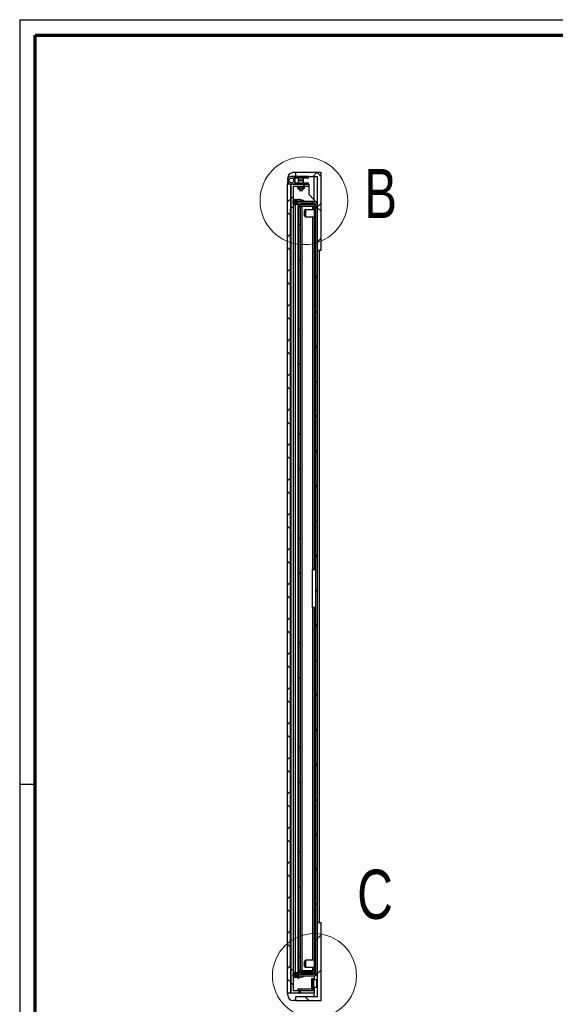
# Paper-space layout 'Sheet4' of a CAD drawing. Header units: millimetres. Extents: x 7 to 291, y 7 to 1086.
# Tile 2 of 5: x 7 to 76, y 77 to 204. Entities that reach past the tile are written whole.
import ezdxf

# ---------------------------------------------------------------- set-up
doc = ezdxf.new("R2010")
doc.units = ezdxf.units.MM
for name, color, linetype in [('BORDERS', 7, 'Continuous'), ('DRAWING', 7, 'Continuous'), ('TEXT_SHEET_FORMAT', 7, 'Continuous')]:
    doc.layers.add(name, color=color, linetype=linetype)
doc.styles.add('SLDTEXTSTYLE1', font='TXT', dxfattribs={"width": 0.75})

psp = doc.layouts.new('Sheet4')

# ---------------------------------------------------------------- hatches: boundary and pattern name
at = {"layer": 'DRAWING', "linetype": 'Continuous', "lineweight": 18}
h = psp.add_hatch(dxfattribs=at)
h.set_pattern_fill('ANSI38', color=256, style=0)
h.paths.add_polyline_path([(44.92, 174.08), (45.42, 174.08), (45.42, 184.08), (42.12, 184.08), (42.12, 183.58), (44.92, 183.58)], flags=0)
h = psp.add_hatch(dxfattribs=at)
h.set_pattern_fill('ANSI31', color=256, style=0)
edge = h.paths.add_edge_path(flags=0)
edge.add_line((43.8, 182.78), (42, 182.78))
edge.add_arc((41.6, 183.08), 0.5, 323.1301, 630)
edge.add_line((41.6, 182.58), (43.8, 182.58))
edge.add_line((43.8, 182.58), (43.8, 182.78))
edge = h.paths.add_edge_path(flags=0)
edge.add_arc((41.6, 183.08), 0.3, 0, 360)
h = psp.add_hatch(dxfattribs=at)
h.set_pattern_fill('ANSI31', color=256, style=0)
edge = h.paths.add_edge_path(flags=0)
edge.add_arc((41.6, 183.08), 0.3, 0, 360)
h = psp.add_hatch(dxfattribs=at)
h.set_pattern_fill('ANSI31', color=256, style=0)
h.paths.add_polyline_path([(42.1, 183.38), (43.8, 183.38), (43.8, 183.58), (42.1, 183.58)], flags=0)
h = psp.add_hatch(dxfattribs=at)
h.set_pattern_fill('ANSI37', color=256, style=0)
h.paths.add_polyline_path([(41.1, 182.58), (41.1, 78.38), (41.5, 78.38), (41.5, 81.58), (41.49, 81.58), (41.49, 179.38), (41.5, 179.38), (41.5, 182.58)], flags=0)
h = psp.add_hatch(dxfattribs=at)
h.set_pattern_fill('ANSI38', color=256, style=0)
h.paths.add_polyline_path([(43.82, 182.58), (41.52, 182.58), (41.52, 179.58), (41.82, 179.58), (41.82, 182.28), (43.82, 182.28)], flags=0)
h = psp.add_hatch(dxfattribs=at)
h.set_pattern_fill('ANSI34', color=256, style=0)
edge = h.paths.add_edge_path(flags=0)
edge.add_line((43.19, 180.18), (42.42, 180.18))
edge.add_line((42.42, 180.18), (42.42, 180.38))
edge.add_line((42.42, 180.38), (43.19, 180.38))
edge.add_arc((43.19, 180.41), 0.03, 270, 360)
edge.add_line((43.22, 180.41), (43.22, 180.42))
edge.add_arc((43.19, 180.42), 0.03, 0, 66.9918)
edge.add_arc((42.42, 178.61), 2, 66.9918, 90)
edge.add_line((42.42, 180.61), (42.09, 180.61))
edge.add_arc((42.09, 180.28), 0.325, 90, 180)
edge.add_arc((42.09, 180.28), 0.325, 180, 270)
edge.add_line((42.09, 179.96), (42.42, 179.96))
edge.add_arc((42.42, 181.96), 2, 270, 293.0082)
edge.add_arc((43.19, 180.14), 0.03, 293.0082, 360)
edge.add_line((43.22, 180.14), (43.22, 180.15))
edge.add_arc((43.19, 180.15), 0.03, 0, 90)
edge = h.paths.add_edge_path(flags=0)
edge.add_arc((42.09, 180.28), 0.205, 180, 270, ccw=False)
edge.add_arc((42.09, 180.28), 0.205, 90, 180, ccw=False)
edge.add_line((42.09, 180.49), (42.27, 180.49))
edge.add_line((42.27, 180.49), (42.27, 180.08))
edge.add_line((42.27, 180.08), (42.09, 180.08))
h = psp.add_hatch(dxfattribs=at)
h.set_pattern_fill('ANSI38', color=256, style=0)
edge = h.paths.add_edge_path(flags=0)
edge.add_line((44.57, 80.78), (42.42, 80.78))
edge.add_line((42.42, 80.78), (42.42, 80.58))
edge.add_line((42.42, 80.58), (44.57, 80.58))
edge.add_arc((44.57, 80.93), 0.35, 270, 360)
edge.add_line((44.92, 80.93), (44.92, 180.03))
edge.add_arc((44.57, 180.03), 0.35, 0, 90)
edge.add_line((44.57, 180.38), (42.42, 180.38))
edge.add_line((42.42, 180.38), (42.42, 180.18))
edge.add_line((42.42, 180.18), (44.57, 180.18))
edge.add_arc((44.57, 180.03), 0.15, 0, 90, ccw=False)
edge.add_line((44.72, 180.03), (44.72, 80.93))
edge.add_arc((44.57, 80.93), 0.15, -90, 0, ccw=False)
h = psp.add_hatch(dxfattribs=at)
h.set_pattern_fill('ANSI32', color=256, style=0)
edge = h.paths.add_edge_path(flags=0)
edge.add_arc((42.92, 179.53), 0.2, 90, 180, ccw=False)
edge.add_line((42.92, 179.73), (44.32, 179.73))
edge.add_arc((44.32, 179.53), 0.2, 0, 90, ccw=False)
edge.add_line((44.52, 179.53), (44.52, 178.13))
edge.add_line((44.52, 178.13), (44.72, 178.13))
edge.add_line((44.72, 178.13), (44.72, 179.53))
edge.add_arc((44.32, 179.53), 0.4, 0, 90)
edge.add_line((44.32, 179.93), (42.92, 179.93))
edge.add_arc((42.92, 179.53), 0.4, 90, 180)
edge.add_line((42.52, 179.53), (42.52, 81.43))
edge.add_arc((42.92, 81.43), 0.4, 180, 270)
edge.add_line((42.92, 81.03), (44.32, 81.03))
edge.add_arc((44.32, 81.43), 0.4, 270, 360)
edge.add_line((44.72, 81.43), (44.72, 82.83))
edge.add_line((44.72, 82.83), (44.52, 82.83))
edge.add_line((44.52, 82.83), (44.52, 81.43))
edge.add_arc((44.32, 81.43), 0.2, 270, 360, ccw=False)
edge.add_line((44.32, 81.23), (42.92, 81.23))
edge.add_arc((42.92, 81.43), 0.2, 180, 270, ccw=False)
edge.add_line((42.72, 81.43), (42.72, 179.53))
h = psp.add_hatch(dxfattribs=at)
h.set_pattern_fill('ANSI31', color=256, style=0)
h.paths.add_polyline_path([(42.47, 178.73), (42.47, 80.23), (42.52, 80.23), (42.52, 178.73)], flags=0)
h = psp.add_hatch(dxfattribs=at)
h.set_pattern_fill('ANSI38', color=256, style=0)
h.paths.add_polyline_path([(42.12, 77.38), (45.42, 77.38), (45.42, 87.38), (44.92, 87.38), (44.92, 77.88), (42.12, 77.88)], flags=0)
h = psp.add_hatch(dxfattribs=at)
h.set_pattern_fill('ANSI38', color=256, style=0)
h.paths.add_polyline_path([(41.82, 81.38), (41.52, 81.38), (41.52, 78.38), (44.52, 78.38), (44.52, 78.68), (41.82, 78.68)], flags=0)
h = psp.add_hatch(dxfattribs=at)
h.set_pattern_fill('ANSI34', color=256, style=0)
edge = h.paths.add_edge_path(flags=0)
edge.add_line((42.42, 80.78), (43.19, 80.78))
edge.add_arc((43.19, 80.81), 0.03, 270, 360)
edge.add_line((43.22, 80.81), (43.22, 80.82))
edge.add_arc((43.19, 80.82), 0.03, 0, 66.9918)
edge.add_arc((42.42, 79.01), 2, 66.9918, 90)
edge.add_line((42.42, 81.01), (42.09, 81.01))
edge.add_arc((42.09, 80.68), 0.325, 90, 180)
edge.add_arc((42.09, 80.68), 0.325, 180, 270)
edge.add_line((42.09, 80.36), (42.42, 80.36))
edge.add_arc((42.42, 82.36), 2, 270, 293.0082)
edge.add_arc((43.19, 80.54), 0.03, 293.0082, 360)
edge.add_line((43.22, 80.54), (43.22, 80.55))
edge.add_arc((43.19, 80.55), 0.03, 0, 90)
edge.add_line((43.19, 80.58), (42.42, 80.58))
edge.add_line((42.42, 80.58), (42.42, 80.78))
edge = h.paths.add_edge_path(flags=0)
edge.add_line((42.27, 80.89), (42.27, 80.48))
edge.add_line((42.27, 80.48), (42.09, 80.48))
edge.add_arc((42.09, 80.68), 0.205, 180, 270, ccw=False)
edge.add_arc((42.09, 80.68), 0.205, 90, 180, ccw=False)
edge.add_line((42.09, 80.89), (42.27, 80.89))
h = psp.add_hatch(dxfattribs=at)
h.set_pattern_fill('ANSI32', color=256, style=0)
edge = h.paths.add_edge_path(flags=0)
edge.add_line((44.42, 80.23), (44.22, 80.23))
edge.add_line((44.22, 80.23), (44.22, 79.03))
edge.add_arc((44.07, 79.03), 0.15, 270, 360, ccw=False)
edge.add_line((44.07, 78.88), (42.42, 78.88))
edge.add_line((42.42, 78.88), (42.42, 78.68))
edge.add_line((42.42, 78.68), (44.07, 78.68))
edge.add_arc((44.07, 79.03), 0.35, 270, 360)
edge.add_line((44.42, 79.03), (44.42, 80.23))

# ---------------------------------------------------------------- linework, layer by layer
at = {"color": 7, "linetype": 'Continuous', "lineweight": 25}
for p, q in [((42.12, 184.08), (41.82, 184.08)), ((42.12, 184.08), (42.12, 183.58)), ((45.42, 184.08), (42.12, 184.08)), ((45.42, 174.08), (45.42, 184.08)), ((41.12, 183.22), (41.12, 183.38)), ((41.12, 182.58), (41.12, 182.94)), ((42.1, 183.58), (41.6, 183.58)), ((42, 183.38), (42.1, 183.38)), ((42, 182.78), (43.8, 182.78)), ((42.1, 183.58), (42.1, 183.38)), ((43.8, 183.58), (42.1, 183.58)), ((43.8, 183.38), (42.1, 183.38)), ((42.12, 183.58), (44.92, 183.58)), ((42.47, 183.38), (42.47, 183.15)), ((42.47, 183.01), (42.47, 182.78)), ((43.12, 183.1), (42.52, 183.1)), ((42.52, 183.06), (43.09, 183.06)), ((43.09, 183.06), (43.12, 183.06)), ((43.17, 183.15), (43.17, 183.38)), ((43.17, 182.78), (43.17, 183.01)), ((43.8, 183.38), (43.8, 183.58)), ((43.8, 182.58), (43.8, 182.78)), ((44.92, 183.58), (44.92, 174.08)), ((41.1, 78.38), (41.1, 182.58)), ((41.5, 182.58), (41.1, 182.58)), ((41.5, 179.38), (41.5, 182.58)), ((41.52, 182.58), (41.52, 179.58)), ((43.82, 182.58), (41.52, 182.58)), ((41.6, 182.58), (43.8, 182.58)), ((41.82, 182.28), (41.82, 179.58)), ((43.82, 182.28), (41.82, 182.28)), ((42.37, 182.28), (42.37, 182.2)), ((42.82, 182.2), (42.37, 182.2)), ((42.41, 182.15), (42.41, 182.03)), ((42.49, 181.98), (42.46, 181.98)), ((42.49, 181.98), (42.54, 181.98)), ((42.76, 181.98), (42.54, 181.98)), ((42.61, 182.15), (42.61, 182.03)), ((42.62, 181.98), (42.62, 181.78)), ((42.62, 181.78), (43.02, 181.78)), ((42.76, 181.98), (42.87, 181.98)), ((43.27, 182.2), (42.82, 182.2)), ((43.09, 181.98), (42.87, 181.98)), ((43.02, 182.15), (43.02, 182.03)), ((43.02, 181.78), (43.02, 181.98)), ((43.09, 181.98), (43.15, 181.98)), ((43.17, 181.98), (43.15, 181.98)), ((43.22, 182.15), (43.22, 182.03)), ((43.27, 182.2), (43.27, 182.28)), ((43.82, 182.58), (43.82, 182.28)), ((43.82, 182.28), (43.82, 181.28)), ((42.09, 180.61), (42.42, 180.61)), ((42.09, 180.49), (42.27, 180.49)), ((42.27, 180.49), (42.27, 180.08)), ((43.19, 180.38), (42.42, 180.38)), ((42.42, 180.38), (42.42, 180.18)), ((42.42, 180.38), (44.57, 180.38)), ((42.42, 180.18), (43.19, 180.18)), ((42.42, 180.18), (44.57, 180.18)), ((43.22, 180.42), (43.22, 180.41)), ((43.22, 180.41), (43.22, 180.38)), ((43.22, 180.18), (43.22, 180.15)), ((43.82, 181.28), (44.52, 180.58)), ((44.52, 180.58), (44.52, 180.38)), ((44.52, 180.18), (44.52, 180.03)), ((41.5, 179.38), (41.49, 179.38)), ((41.49, 81.58), (41.49, 179.38)), ((41.5, 179.38), (41.5, 81.58)), ((41.82, 179.58), (41.52, 179.58)), ((41.52, 179.58), (41.52, 81.38)), ((41.82, 179.58), (41.82, 81.38)), ((42.27, 180.08), (42.09, 180.08)), ((42.42, 179.96), (42.09, 179.96)), ((42.09, 179.96), (42.09, 81.01)), ((42.42, 179.96), (42.42, 81.01)), ((42.52, 179.53), (42.52, 81.43)), ((42.72, 179.53), (42.72, 81.43)), ((44.32, 179.93), (42.92, 179.93)), ((44.32, 179.73), (42.92, 179.73)), ((42.92, 179.71), (42.92, 81.25)), ((44.32, 179.71), (42.92, 179.71)), ((43.22, 180.15), (43.22, 180.14)), ((43.22, 180.14), (43.22, 179.93)), ((43.22, 180.03), (44.57, 180.03)), ((43.22, 179.73), (43.22, 179.71)), ((43.4, 179.28), (43.25, 179.13)), ((43.25, 179.13), (43.25, 178.83)), ((44.52, 179.28), (43.4, 179.28)), ((43.4, 179.28), (43.4, 178.83)), ((44.52, 179.53), (44.52, 178.13)), ((44.57, 180.03), (44.72, 180.03)), ((44.72, 180.03), (44.72, 80.93)), ((44.72, 179.53), (44.72, 178.13)), ((44.92, 180.03), (44.92, 80.93)), ((42.52, 178.73), (42.47, 178.73)), ((42.47, 80.23), (42.47, 178.73)), ((42.52, 80.23), (42.52, 178.73)), ((43.25, 178.83), (43.25, 178.53)), ((43.25, 178.53), (43.4, 178.38)), ((43.4, 178.83), (43.4, 178.38)), ((43.4, 178.38), (44.52, 178.38)), ((44.52, 178.13), (44.72, 178.13)), ((44.52, 178.13), (44.52, 178.11)), ((44.72, 178.11), (44.52, 178.11)), ((44.52, 178.11), (44.52, 132.98)), ((44.92, 174.08), (45.42, 174.08)), ((45.22, 173.98), (44.92, 173.98)), ((45.22, 173.98), (45.22, 174.08)), ((45.22, 87.48), (45.22, 173.98)), ((44.32, 132.98), (44.52, 132.98)), ((44.32, 132.98), (44.32, 132.93)), ((44.32, 128.03), (44.32, 132.93)), ((44.32, 132.93), (44.72, 132.93)), ((44.52, 132.98), (44.72, 132.98)), ((44.32, 128.03), (44.32, 127.98)), ((44.72, 128.03), (44.32, 128.03)), ((44.52, 127.98), (44.32, 127.98)), ((44.52, 127.98), (44.52, 82.85)), ((44.52, 127.98), (44.72, 127.98)), ((45.22, 87.48), (44.92, 87.48)), ((44.92, 87.38), (44.92, 77.88)), ((45.42, 87.38), (44.92, 87.38)), ((45.22, 87.38), (45.22, 87.48)), ((45.42, 77.38), (45.42, 87.38)), ((43.4, 82.58), (43.25, 82.43)), ((44.52, 82.58), (43.4, 82.58)), ((43.4, 82.58), (43.4, 82.13)), ((44.72, 82.85), (44.52, 82.85)), ((44.52, 82.85), (44.52, 82.83)), ((44.52, 82.83), (44.52, 81.43)), ((44.72, 82.83), (44.52, 82.83)), ((44.72, 82.83), (44.72, 81.43)), ((41.49, 81.58), (41.5, 81.58)), ((41.5, 78.38), (41.5, 81.58)), ((41.52, 81.38), (41.52, 78.38)), ((41.52, 81.38), (41.82, 81.38)), ((41.82, 81.38), (41.82, 78.68)), ((42.92, 81.25), (44.32, 81.25)), ((42.92, 81.23), (44.32, 81.23)), ((43.22, 81.25), (43.22, 81.23)), ((43.25, 82.43), (43.25, 82.13)), ((43.25, 82.13), (43.25, 81.83)), ((43.25, 81.83), (43.4, 81.68)), ((43.4, 82.13), (43.4, 81.68)), ((43.4, 81.68), (44.52, 81.68)), ((42.09, 81.01), (42.42, 81.01)), ((42.09, 80.89), (42.27, 80.89)), ((42.27, 80.48), (42.09, 80.48)), ((42.42, 80.36), (42.09, 80.36)), ((42.27, 80.89), (42.27, 80.48)), ((42.42, 80.78), (42.42, 80.58)), ((43.19, 80.78), (42.42, 80.78)), ((42.42, 80.78), (44.57, 80.78)), ((42.42, 80.58), (43.19, 80.58)), ((42.42, 80.58), (44.57, 80.58)), ((42.47, 80.23), (42.52, 80.23)), ((42.92, 81.03), (44.32, 81.03)), ((43.22, 81.03), (43.22, 80.82)), ((43.22, 80.93), (44.57, 80.93)), ((43.22, 80.82), (43.22, 80.81)), ((43.22, 80.81), (43.22, 80.78)), ((43.22, 80.58), (43.22, 80.55)), ((43.22, 80.55), (43.22, 80.54)), ((44.22, 79.03), (44.22, 80.23)), ((44.22, 80.23), (44.42, 80.23)), ((44.42, 79.03), (44.42, 80.23)), ((44.45, 80.05), (44.45, 80.08)), ((44.45, 80.08), (44.89, 80.08)), ((44.89, 80.05), (44.45, 80.05)), ((44.45, 80.05), (44.45, 79.11)), ((44.52, 80.93), (44.52, 80.78)), ((44.52, 80.58), (44.52, 80.08)), ((44.57, 80.93), (44.72, 80.93)), ((44.89, 80.05), (44.89, 80.08)), ((44.89, 79.11), (44.89, 80.05)), ((44.89, 80.05), (44.92, 80.05)), ((41.82, 78.68), (44.52, 78.68)), ((42.42, 78.88), (42.42, 78.68)), ((42.42, 78.88), (44.07, 78.88)), ((42.42, 78.68), (44.07, 78.68)), ((44.45, 79.11), (44.89, 79.11)), ((44.45, 79.08), (44.45, 79.11)), ((44.89, 79.08), (44.45, 79.08)), ((44.52, 79.08), (44.52, 78.68)), ((44.52, 78.68), (44.52, 78.38)), ((44.89, 79.08), (44.89, 79.11)), ((44.92, 79.11), (44.89, 79.11)), ((41.1, 78.38), (41.5, 78.38)), ((41.12, 78.08), (41.12, 78.38)), ((41.52, 78.38), (44.52, 78.38)), ((42.12, 77.88), (42.12, 77.38)), ((44.92, 77.88), (42.12, 77.88)), ((42.12, 77.38), (41.82, 77.38)), ((42.12, 77.38), (45.42, 77.38))]:
    psp.add_line(p, q, dxfattribs=at)
at = {"color": 8, "linetype": 'Continuous', "lineweight": 25}
for p, q in [((42.47, 183.15), (43.17, 183.15)), ((43.14, 183.01), (42.47, 183.01)), ((43.17, 183.01), (43.14, 183.01)), ((44.52, 180.58), (44.52, 183.58)), ((42.09, 180.49), (42.09, 180.08)), ((43.2, 180.12), (43.2, 179.93)), ((43.2, 179.73), (43.2, 179.71)), ((44.32, 179.71), (44.32, 179.28)), ((44.57, 180.03), (44.57, 179.84)), ((44.32, 178.38), (44.32, 132.98)), ((44.57, 132.98), (44.57, 132.93)), ((44.32, 127.98), (44.32, 82.58)), ((44.57, 128.03), (44.57, 127.98)), ((43.2, 81.25), (43.2, 81.23)), ((44.32, 81.68), (44.32, 81.25)), ((42.09, 80.89), (42.09, 80.48)), ((43.2, 81.03), (43.2, 80.85)), ((44.42, 80.05), (44.45, 80.05)), ((44.57, 81.12), (44.57, 80.93)), ((44.45, 79.11), (44.42, 79.11)), ((44.52, 77.88), (44.52, 78.38))]:
    psp.add_line(p, q, dxfattribs=at)
at = {"color": 7, "linetype": 'Continuous', "lineweight": 25, "flags": 128}
for points in [[(42.41, 182.17), (42.41, 182.16), (42.41, 182.15)], [(43.22, 182.01), (43.22, 182.02), (43.22, 182.03)]]:
    psp.add_lwpolyline(points, dxfattribs=at)
at = {"color": 7, "linetype": 'Continuous', "lineweight": 18}
for centre, radius in [((43.2, 180.45), 5.65), ((44.57, 80.58), 5.42)]:
    psp.add_circle(centre, radius, dxfattribs=at)
at = {"color": 7, "linetype": 'Continuous', "lineweight": 25}
psp.add_circle((41.6, 183.08), 0.3, dxfattribs=at)
for centre, radius, start, end in [((41.82, 183.38), 0.7, 90, 180), ((41.6, 183.08), 0.5, 323.1301, 270), ((42.52, 183.15), 0.05, 180, 270), ((42.52, 183.01), 0.05, 90, 180), ((43.12, 183.15), 0.05, 270, 0), ((43.12, 183.01), 0.05, 0, 90), ((42.46, 182.15), 0.05, 90, 139.2806), ((42.46, 182.03), 0.05, 223.1669, 270), ((43.17, 182.15), 0.05, 43.1669, 90), ((43.17, 182.03), 0.05, 270, 319.2806), ((42.09, 180.28), 0.325, 90, 180), ((42.09, 180.28), 0.325, 180, 270), ((42.09, 180.28), 0.205, 90, 180), ((42.09, 180.28), 0.205, 180, 270), ((42.42, 178.61), 2, 66.9918, 90), ((43.19, 180.41), 0.03, 270, 0), ((43.19, 180.15), 0.03, 0, 90), ((43.19, 180.42), 0.03, 0, 66.9918), ((44.57, 180.03), 0.35, 0, 90), ((44.57, 180.03), 0.15, 0, 90), ((42.42, 181.96), 2, 270, 293.0082), ((42.92, 179.53), 0.4, 90, 180), ((42.92, 179.53), 0.2, 90, 180), ((43.19, 180.14), 0.03, 293.0082, 0), ((44.32, 179.53), 0.4, 0, 90), ((44.32, 179.53), 0.2, 0, 90), ((44.32, 179.51), 0.2, 360, 90), ((42.92, 81.43), 0.4, 180, 270), ((42.92, 81.43), 0.2, 180, 270), ((44.32, 81.45), 0.2, 270, 0), ((44.32, 81.43), 0.2, 270, 0), ((44.32, 81.43), 0.4, 270, 0), ((42.09, 80.68), 0.325, 90, 180), ((42.09, 80.68), 0.325, 180, 270), ((42.09, 80.68), 0.205, 90, 180), ((42.09, 80.68), 0.205, 180, 270), ((42.42, 79.01), 2, 66.9918, 90), ((42.42, 82.36), 2, 270, 293.0082), ((43.19, 80.81), 0.03, 270, 0), ((43.19, 80.55), 0.03, 0, 90), ((43.19, 80.82), 0.03, 0, 66.9918), ((43.19, 80.54), 0.03, 293.0082, 0), ((44.45, 80.05), 0.03, 90, 170.29), ((44.57, 80.93), 0.15, 270, 0), ((44.57, 80.93), 0.35, 270, 0), ((44.89, 80.05), 0.03, 0, 90), ((44.07, 79.03), 0.15, 270, 0), ((44.07, 79.03), 0.35, 270, 0), ((44.45, 79.11), 0.03, 189.71, 270), ((44.89, 79.11), 0.03, 270, 0), ((41.82, 78.08), 0.7, 180, 270)]:
    psp.add_arc(centre, radius, start, end, dxfattribs=at)
for centre, major_axis, ratio, start_param, end_param in [((42.92, 179.53), (0.2, 0), 0.911612, 1.570796, 3.141593), ((42.92, 179.53), (0.4, 0), 0.455806, 1.570796, 1.803807), ((44.32, 179.51), (0.4, 0), 0.5, 1.334757, 1.570796), ((42.92, 81.43), (0.2, 0), 0.911612, 3.141593, 4.712389), ((42.92, 81.43), (0.4, 0), 0.455806, 4.479378, 4.712389), ((44.32, 81.45), (0.4, 0), 0.5, 4.712389, 4.948428)]:
    psp.add_ellipse(centre, major_axis=major_axis, ratio=ratio, start_param=start_param, end_param=end_param, dxfattribs=at)
for points, knots in [([(42.41, 182.15), (42.41, 182.15), (42.41, 182.16), (42.41, 182.16), (42.41, 182.16), (42.41, 182.17), (42.42, 182.17), (42.42, 182.17), (42.42, 182.18), (42.42, 182.18), (42.42, 182.19), (42.43, 182.19), (42.43, 182.19), (42.44, 182.19), (42.44, 182.2), (42.44, 182.2), (42.45, 182.2), (42.45, 182.2), (42.46, 182.2), (42.47, 182.2), (42.48, 182.2), (42.48, 182.2), (42.49, 182.2)], [0, 0, 0, 0, 0.026056, 0.052913, 0.078999, 0.105624, 0.127255, 0.14906, 0.193641, 0.231332, 0.269323, 0.308005, 0.346843, 0.399199, 0.451746, 0.504719, 0.557786, 0.611773, 0.665808, 0.774106, 0.887026, 1, 1, 1, 1]), ([(42.49, 181.98), (42.48, 181.98), (42.48, 181.98), (42.47, 181.98), (42.46, 181.98), (42.46, 181.98), (42.45, 181.98), (42.44, 181.99), (42.44, 181.99), (42.43, 181.99), (42.43, 182), (42.42, 182), (42.42, 182), (42.42, 182), (42.42, 182.01), (42.42, 182.01), (42.41, 182.01), (42.41, 182.02), (42.41, 182.02), (42.41, 182.03), (42.41, 182.03), (42.41, 182.03)], [0, 0, 0, 0, 0.095026, 0.225391, 0.290641, 0.355929, 0.427465, 0.499129, 0.571394, 0.644012, 0.69687, 0.750099, 0.776521, 0.803041, 0.829956, 0.857058, 0.888106, 0.919725, 0.950833, 0.98307, 1, 1, 1, 1]), ([(42.54, 182.2), (42.54, 182.2), (42.55, 182.2), (42.56, 182.2), (42.56, 182.2), (42.57, 182.2), (42.58, 182.2), (42.58, 182.2), (42.59, 182.19), (42.59, 182.19), (42.59, 182.19), (42.6, 182.19), (42.6, 182.18), (42.6, 182.18), (42.61, 182.18), (42.61, 182.18), (42.61, 182.17), (42.61, 182.17), (42.61, 182.16), (42.61, 182.16), (42.61, 182.16), (42.61, 182.15), (42.61, 182.15), (42.61, 182.15)], [0, 0, 0, 0, 0.09502, 0.225377, 0.290624, 0.355908, 0.42744, 0.499099, 0.57136, 0.607645, 0.64399, 0.696845, 0.75007, 0.77649, 0.80301, 0.829923, 0.857023, 0.88807, 0.919687, 0.950792, 0.966847, 0.983071, 1, 1, 1, 1]), ([(42.61, 182.03), (42.61, 182.03), (42.61, 182.03), (42.61, 182.02), (42.61, 182.02), (42.61, 182.02), (42.61, 182.01), (42.61, 182.01), (42.61, 182), (42.6, 182), (42.6, 182), (42.6, 182), (42.59, 181.99), (42.59, 181.99), (42.59, 181.99), (42.58, 181.99), (42.58, 181.99), (42.57, 181.98), (42.57, 181.98), (42.56, 181.98), (42.55, 181.98), (42.54, 181.98), (42.54, 181.98)], [0, 0, 0, 0, 0.026056, 0.052913, 0.078999, 0.105624, 0.127255, 0.14906, 0.193641, 0.231332, 0.269323, 0.308005, 0.346843, 0.399199, 0.451746, 0.504719, 0.557786, 0.611773, 0.665808, 0.774106, 0.887026, 1, 1, 1, 1]), ([(42.61, 182.15), (42.61, 182.15), (42.61, 182.16), (42.61, 182.16), (42.62, 182.16), (42.62, 182.17), (42.62, 182.17), (42.62, 182.17), (42.63, 182.18), (42.63, 182.18), (42.64, 182.18), (42.64, 182.19), (42.65, 182.19), (42.65, 182.19), (42.66, 182.19), (42.67, 182.2), (42.68, 182.2), (42.69, 182.2), (42.71, 182.2), (42.72, 182.2), (42.74, 182.2), (42.75, 182.2), (42.76, 182.2)], [0, 0, 0, 0, 0.022049, 0.044585, 0.069825, 0.095599, 0.115846, 0.136255, 0.177994, 0.212303, 0.246885, 0.282106, 0.317476, 0.361852, 0.406382, 0.451265, 0.496229, 0.587834, 0.679732, 0.759708, 0.83974, 1, 1, 1, 1]), ([(42.76, 181.98), (42.75, 181.98), (42.74, 181.98), (42.72, 181.98), (42.71, 181.98), (42.7, 181.98), (42.69, 181.99), (42.68, 181.99), (42.67, 181.99), (42.66, 181.99), (42.65, 181.99), (42.64, 182), (42.64, 182), (42.63, 182), (42.63, 182.01), (42.62, 182.01), (42.62, 182.01), (42.62, 182.02), (42.62, 182.02), (42.61, 182.03), (42.61, 182.03), (42.61, 182.03), (42.61, 182.03)], [0, 0, 0, 0, 0.1365451, 0.2731692, 0.3319498, 0.3907671, 0.4497438, 0.5088042, 0.5675998, 0.6265819, 0.6864217, 0.7165568, 0.7467746, 0.7790095, 0.8114285, 0.8446427, 0.8782721, 0.9070795, 0.9364557, 0.9653121, 0.9951702, 1, 1, 1, 1]), ([(42.87, 182.2), (42.88, 182.2), (42.89, 182.2), (42.91, 182.2), (42.93, 182.2), (42.94, 182.2), (42.95, 182.2), (42.95, 182.2), (42.96, 182.19), (42.97, 182.19), (42.98, 182.19), (42.99, 182.19), (42.99, 182.18), (43, 182.18), (43, 182.18), (43.01, 182.17), (43.01, 182.17), (43.01, 182.17), (43.02, 182.16), (43.02, 182.16), (43.02, 182.15), (43.02, 182.15), (43.02, 182.15)], [0, 0, 0, 0, 0.136545, 0.273169, 0.33195, 0.390767, 0.449744, 0.508804, 0.5676, 0.626582, 0.686422, 0.716557, 0.746775, 0.77901, 0.811429, 0.844643, 0.878272, 0.90708, 0.936456, 0.965312, 0.99517, 1, 1, 1, 1]), ([(43.02, 182.03), (43.02, 182.03), (43.02, 182.03), (43.02, 182.02), (43.02, 182.02), (43.01, 182.02), (43.01, 182.01), (43.01, 182.01), (43, 182.01), (43, 182), (42.99, 182), (42.99, 182), (42.98, 181.99), (42.98, 181.99), (42.97, 181.99), (42.96, 181.99), (42.95, 181.99), (42.94, 181.98), (42.92, 181.98), (42.91, 181.98), (42.89, 181.98), (42.88, 181.98), (42.87, 181.98)], [0, 0, 0, 0, 0.022049, 0.044585, 0.069825, 0.095599, 0.115846, 0.136255, 0.177994, 0.212303, 0.246885, 0.282106, 0.317476, 0.361852, 0.406382, 0.451265, 0.496229, 0.587834, 0.679732, 0.759708, 0.83974, 1, 1, 1, 1]), ([(43.02, 182.15), (43.02, 182.15), (43.02, 182.16), (43.02, 182.16), (43.02, 182.16), (43.02, 182.17), (43.02, 182.17), (43.02, 182.17), (43.03, 182.18), (43.03, 182.18), (43.03, 182.19), (43.03, 182.19), (43.04, 182.19), (43.04, 182.19), (43.05, 182.2), (43.05, 182.2), (43.05, 182.2), (43.06, 182.2), (43.07, 182.2), (43.07, 182.2), (43.08, 182.2), (43.09, 182.2), (43.09, 182.2)], [0, 0, 0, 0, 0.026056, 0.052913, 0.078999, 0.105624, 0.127255, 0.14906, 0.193641, 0.231332, 0.269323, 0.308005, 0.346843, 0.399199, 0.451746, 0.504719, 0.557786, 0.611773, 0.665808, 0.774106, 0.887026, 1, 1, 1, 1]), ([(43.09, 181.98), (43.09, 181.98), (43.08, 181.98), (43.07, 181.98), (43.07, 181.98), (43.06, 181.98), (43.06, 181.98), (43.05, 181.99), (43.04, 181.99), (43.04, 181.99), (43.04, 181.99), (43.03, 182), (43.03, 182), (43.03, 182), (43.03, 182), (43.02, 182.01), (43.02, 182.01), (43.02, 182.01), (43.02, 182.02), (43.02, 182.02), (43.02, 182.03), (43.02, 182.03), (43.02, 182.03), (43.02, 182.03)], [0, 0, 0, 0, 0.09502, 0.225377, 0.290624, 0.355908, 0.42744, 0.499099, 0.57136, 0.607645, 0.64399, 0.696845, 0.75007, 0.77649, 0.80301, 0.829923, 0.857023, 0.88807, 0.919687, 0.950792, 0.966847, 0.983071, 1, 1, 1, 1]), ([(43.15, 182.2), (43.15, 182.2), (43.15, 182.2), (43.16, 182.2), (43.17, 182.2), (43.18, 182.2), (43.18, 182.2), (43.19, 182.2), (43.19, 182.19), (43.2, 182.19), (43.2, 182.19), (43.21, 182.18), (43.21, 182.18), (43.21, 182.18), (43.21, 182.18), (43.21, 182.17), (43.22, 182.17), (43.22, 182.16), (43.22, 182.16), (43.22, 182.16), (43.22, 182.15), (43.22, 182.15)], [0, 0, 0, 0, 0.095026, 0.225391, 0.290641, 0.355929, 0.427465, 0.499129, 0.571394, 0.644012, 0.69687, 0.750099, 0.776521, 0.803041, 0.829956, 0.857058, 0.888106, 0.919725, 0.950833, 0.98307, 1, 1, 1, 1]), ([(43.22, 182.03), (43.22, 182.03), (43.22, 182.03), (43.22, 182.02), (43.22, 182.02), (43.22, 182.02), (43.22, 182.01), (43.21, 182.01), (43.21, 182), (43.21, 182), (43.21, 182), (43.2, 182), (43.2, 181.99), (43.2, 181.99), (43.19, 181.99), (43.19, 181.99), (43.18, 181.99), (43.18, 181.98), (43.17, 181.98), (43.16, 181.98), (43.16, 181.98), (43.15, 181.98), (43.15, 181.98)], [0, 0, 0, 0, 0.0260558, 0.0529126, 0.0789987, 0.1056238, 0.1272545, 0.1490598, 0.1936407, 0.2313321, 0.2693232, 0.3080046, 0.346843, 0.3991988, 0.451746, 0.5047194, 0.5577863, 0.611773, 0.6658079, 0.7741056, 0.8870261, 1, 1, 1, 1])]:
    psp.add_open_spline(points, degree=3, knots=knots, dxfattribs=at)
at = {"layer": 'BORDERS', "lineweight": 70}
for p, q in [((8.57, 8.78), (8.57, 201.78)), ((8.57, 201.78), (288.57, 201.78))]:
    psp.add_line(p, q, dxfattribs=at)
at = {"layer": 'TEXT_SHEET_FORMAT'}
for p, q in [((6.57, 203.78), (290.57, 203.78)), ((6.57, 203.78), (6.57, 6.78)), ((6.57, 105.28), (8.62, 105.28))]:
    psp.add_line(p, q, dxfattribs=at)

# ---------------------------------------------------------------- texts
at = {"color": 7, "linetype": 'Continuous', "lineweight": 18, "char_height": 6.35, "attachment_point": 1, "style": 'SLDTEXTSTYLE1'}
for s, insert in [('B', (50.97, 184.56)), ('C', (50.07, 94.25))]:
    psp.add_mtext(s, dxfattribs=dict(at, insert=insert))

doc.saveas('drawing.dxf')
